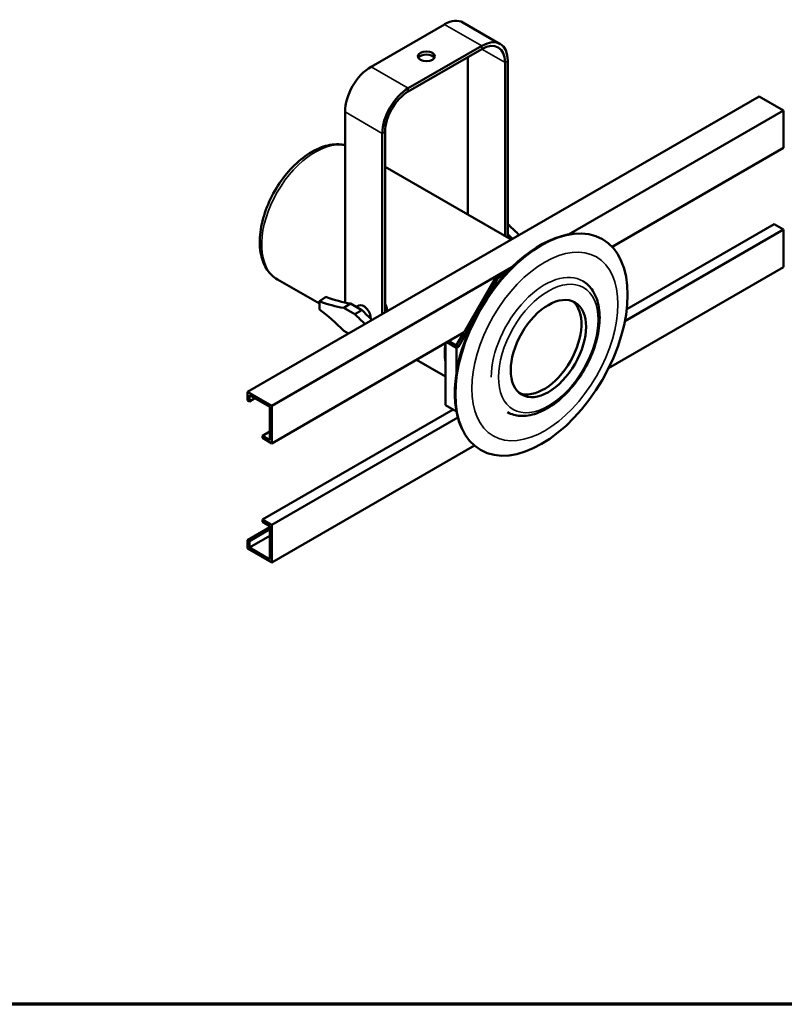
# Model space of a CAD drawing. Header units: millimetres. Extents: x 20 to 2980, y 20 to 2980.
# Tile 3 of 6: x 2107 to 2688, y 20 to 768. Entities that reach past the tile are written whole.
import ezdxf

# ---------------------------------------------------------------- set-up
doc = ezdxf.new("R2010")
doc.units = ezdxf.units.MM
for name, color, linetype, lineweight in [('Border (ISO)', 7, 'Continuous', 70), ('Visible (ISO)', 7, 'Continuous', 50), ('Visible Narrow (ISO)', 7, 'Continuous', 35)]:
    doc.layers.add(name, color=color, linetype=linetype, lineweight=lineweight)

# ---------------------------------------------------------------- blocks, each defined once
blk = doc.blocks.new('Borders Chauvet')
at = {"layer": 'Border (ISO)'}
blk.add_line((2980, 20), (20, 20), dxfattribs=at)

msp = doc.modelspace()

# ---------------------------------------------------------------- linework, layer by layer
at = {"layer": 'Visible (ISO)'}
for p, q in [((2374.2, 732.66), (2430.06, 764.91)), ((2444.06, 766.29), (2472.35, 749.96)), ((2402.48, 716.33), (2458.35, 748.58)), ((2402.48, 713.88), (2458.35, 746.13)), ((2447.74, 740), (2447.74, 620.24)), ((2476.02, 735.92), (2476.02, 603.91)), ((2478.14, 737.15), (2478.14, 602.68)), ((2280.3, 485.58), (2669.2, 710.12)), ((2669.2, 710.12), (2687.59, 699.51)), ((2354.4, 698.36), (2354.4, 555.48)), ((2524.32, 605.24), (2687.59, 699.51)), ((2687.59, 699.51), (2687.59, 670.93)), ((2382.69, 682.03), (2382.69, 544.7)), ((2384.81, 683.26), (2384.81, 545.92)), ((2687.59, 670.93), (2557.4, 595.76)), ((2384.81, 656.57), (2480.63, 601.25)), ((2478.14, 612.71), (2479.07, 612.18)), ((2478.14, 611.67), (2479.07, 612.18)), ((2567.14, 539.33), (2687.59, 608.88)), ((2680.52, 612.96), (2568.54, 548.31)), ((2680.52, 612.96), (2687.59, 608.88)), ((2687.59, 608.88), (2687.59, 580.3)), ((2528.14, 605.74), (2529.28, 605.84)), ((2298.68, 474.97), (2481.29, 580.4)), ((2469.14, 572.67), (2479.6, 578.71)), ((2687.59, 580.3), (2554.75, 503.6)), ((2302.95, 571.04), (2334.89, 552.6)), ((2445.01, 530.87), (2469.14, 572.67)), ((2461.05, 555.39), (2470.55, 571.85)), ((2470.55, 571.85), (2469.14, 572.67)), ((2470.55, 571.85), (2476.2, 575.11)), ((2334.89, 548.26), (2334.89, 554.44)), ((2358.64, 552.62), (2353.48, 549.39)), ((2361.9, 544.53), (2353.48, 549.39)), ((2358.64, 552.62), (2367.13, 547.72)), ((2361.9, 544.53), (2367.13, 547.72)), ((2364.78, 551.19), (2362.85, 550.19)), ((2440.55, 519.89), (2453.05, 541.55)), ((2353.48, 531.84), (2356.95, 529.84)), ((2445.01, 530.87), (2298.68, 446.39)), ((2438.99, 520.79), (2433.27, 524.09)), ((2438.99, 520.79), (2444.72, 530.71)), ((2430.65, 522.58), (2430.65, 475.47)), ((2439.14, 519.07), (2431.85, 523.28)), ((2440.55, 519.89), (2438.99, 520.79)), ((2439.14, 519.07), (2440.55, 519.89)), ((2439.14, 500.13), (2439.14, 519.07)), ((2408.77, 509.95), (2430.65, 497.31)), ((2298.68, 474.97), (2280.3, 485.58)), ((2280.3, 485.58), (2280.3, 479.05)), ((2281.71, 478.24), (2280.3, 479.05)), ((2281.71, 478.24), (2281.71, 483.13)), ((2281.71, 483.13), (2297.27, 474.15)), ((2285.95, 480.69), (2281.71, 478.24)), ((2436.52, 472.08), (2291.61, 388.42)), ((2297.27, 448.84), (2297.27, 474.15)), ((2298.68, 446.39), (2298.68, 474.97)), ((2430.65, 475.47), (2439.11, 470.59)), ((2298.68, 384.34), (2440.17, 466.03)), ((2443, 458.26), (2443.48, 457.23)), ((2291.61, 452.11), (2297.27, 455.37)), ((2291.61, 452.11), (2291.61, 450.47)), ((2297.27, 448.84), (2291.61, 452.11)), ((2291.61, 450.47), (2298.68, 446.39)), ((2452.73, 444.7), (2298.68, 355.76)), ((2280.3, 372.91), (2297.27, 382.71)), ((2291.61, 386.79), (2291.61, 388.42)), ((2298.68, 384.34), (2291.61, 388.42)), ((2291.61, 386.79), (2297.27, 383.52)), ((2297.27, 358.21), (2297.27, 383.52)), ((2298.68, 355.76), (2298.68, 384.34)), ((2281.71, 372.09), (2297.27, 381.07)), ((2297.27, 376.17), (2281.71, 367.19)), ((2280.3, 366.38), (2280.3, 372.91)), ((2281.71, 372.09), (2280.3, 372.91)), ((2281.71, 367.19), (2281.71, 372.09)), ((2297.27, 358.21), (2281.71, 367.19)), ((2280.3, 366.38), (2298.68, 355.76))]:
    msp.add_line(p, q, dxfattribs=at)
for centre, major_axis, start_param, end_param in [((2430.06, 742.05), (14, 24.25), 0, 0.785398), ((2458.35, 725.72), (14, 24.25), 5.497787, 7.068583), ((2458.35, 725.72), (12.5, 21.65), 5.497787, 7.068583), ((2416.27, 738.17), (6.5, 0), 0.332447, 2.809146), ((2374.2, 709.79), (14, 24.25), 0.785398, 2.356194), ((2402.48, 693.46), (14, 24.25), 0.785398, 2.356194), ((2402.48, 693.46), (12.5, 21.65), 0.785398, 2.356194), ((2515.45, 706.44), (75.13, -130.13), 5.148346, 5.225008), ((2502.8, 522.05), (-45.93, -79.55), 3.526237, 5.898541), ((2510.25, 703.44), (-75, 129.9), 2.048716, 2.084379), ((2317.1, 685.66), (-75.13, 130.13), 2.524402, 2.705635), ((2322.3, 688.66), (75, -129.9), 5.664549, 5.84753), ((2368.54, 547.31), (-10, 17.32), 0.785398, 0.910529), ((2505.44, 520.53), (20.25, 35.07), 3.229001, 6.195777), ((2317.1, 437.58), (75.13, -130.13), 2.006754, 2.187988), ((2368.54, 544.45), (-3.86, 6.69), 3.904466, 6.25849), ((2403.47, 641.8), (75, -129.9), 5.148044, 5.225972), ((2398.27, 638.79), (-75.13, 130.13), 2.006754, 2.083416), ((2472.63, 539.47), (-30, -51.96), 5.352462, 5.643112)]:
    msp.add_ellipse(centre, major_axis=major_axis, ratio=0.57735, start_param=start_param, end_param=end_param, dxfattribs=at)
for centre, major_axis in [((2416.27, 740.62), (6.5, 0)), ((2503.74, 521.51), (-46.28, -80.16)), ((2508.97, 518.49), (-20.25, -35.07))]:
    msp.add_ellipse(centre, major_axis=major_axis, ratio=0.57735, dxfattribs=at)
for points, knots in [([(2302.95, 571.04), (2299.86, 572.82), (2297.22, 575.35), (2292.96, 581.67), (2291.43, 585.54), (2289.55, 594.43), (2289.34, 599.55), (2290.36, 610.35), (2291.61, 616.05), (2295.42, 627.37), (2297.96, 632.98), (2304.06, 643.61), (2307.62, 648.63), (2315.44, 657.59), (2319.71, 661.54), (2328.59, 667.96), (2333.22, 670.43), (2342.39, 673.48), (2346.94, 674.08), (2352.33, 673.48), (2353.38, 673.3), (2354.4, 673.05)], [3.926991, 3.926991, 3.926991, 3.926991, 4.201637, 4.201637, 4.498446, 4.498446, 4.826542, 4.826542, 5.161375, 5.161375, 5.493966, 5.493966, 5.825378, 5.825378, 6.157911, 6.157911, 6.492711, 6.492711, 6.821066, 6.821066, 6.901336, 6.901336, 6.901336, 6.901336]), ([(2477.98, 470), (2480.92, 468.42), (2484.22, 467.53), (2491.62, 467.1), (2495.75, 467.76), (2504.39, 470.71), (2508.9, 473.14), (2517.7, 479.51), (2521.97, 483.47), (2529.81, 492.47), (2533.38, 497.5), (2539.49, 508.12), (2542.04, 513.72), (2545.85, 524.96), (2547.12, 530.61), (2548.22, 541.44), (2548.04, 546.63), (2546.13, 555.96), (2544.41, 560.13), (2540.14, 565.98), (2537.96, 568.03), (2535.47, 569.58)], [2.373879, 2.373879, 2.373879, 2.373879, 2.638467, 2.638467, 2.940772, 2.940772, 3.2682, 3.2682, 3.599985, 3.599985, 3.929892, 3.929892, 4.258904, 4.258904, 4.588837, 4.588837, 4.920631, 4.920631, 5.247738, 5.247738, 5.480103, 5.480103, 5.480103, 5.480103]), ([(2384.81, 553.05), (2385.11, 552.31), (2385.39, 551.53), (2385.96, 549.71), (2386.23, 548.67), (2386.49, 547.41), (2386.54, 547.18), (2386.58, 546.95)], [6.2146847, 6.2146847, 6.2146847, 6.2146847, 6.4532512, 6.4532512, 6.7605084, 6.7605084, 6.829564, 6.829564, 6.829564, 6.829564])]:
    msp.add_open_spline(points, degree=3, knots=knots, dxfattribs=at)
msp.add_open_spline([(2334.89, 554.44), (2337.4, 556.08), (2339.91, 557.72)], degree=2, dxfattribs=at)
at = {"layer": 'Visible Narrow (ISO)'}
for p, q in [((2430.06, 764.91), (2458.35, 748.58)), ((2458.35, 748.58), (2458.35, 746.13)), ((2458.35, 746.13), (2476.02, 735.92)), ((2478.14, 737.15), (2476.02, 735.92)), ((2402.48, 716.33), (2374.2, 732.66)), ((2402.48, 716.33), (2402.48, 713.88)), ((2382.69, 682.03), (2354.4, 698.36)), ((2382.69, 682.03), (2384.81, 683.26))]:
    msp.add_line(p, q, dxfattribs=at)
for centre, major_axis, start_param, end_param in [((2331.7, 620.84), (-28.75, -49.8), 3.334703, 6.283185), ((2506.22, 520.08), (28.75, 49.8), 6.265501, 8.63938)]:
    msp.add_ellipse(centre, major_axis=major_axis, ratio=0.57735, start_param=start_param, end_param=end_param, dxfattribs=at)
for centre, major_axis in [((2506.22, 520.08), (-39.25, -67.98)), ((2508.97, 518.49), (26.75, 46.33))]:
    msp.add_ellipse(centre, major_axis=major_axis, ratio=0.57735, dxfattribs=at)

# ---------------------------------------------------------------- block references
msp.add_blockref('Borders Chauvet', (0, 0))

doc.saveas('drawing.dxf')
